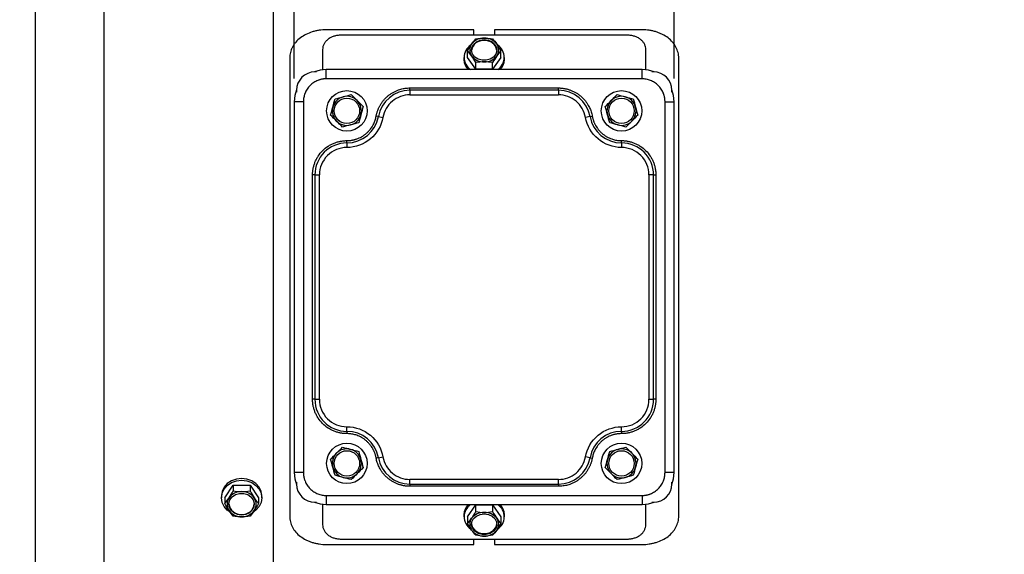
# Model space of a CAD drawing. Header units: inches. Extents: x 0 to 44, y 0 to 34.
# Tile 3 of 20: x 5.2 to 13.7, y 11.2 to 15.8. Entities that reach past the tile are written whole.
import ezdxf

# ---------------------------------------------------------------- set-up
doc = ezdxf.new("R2010")
doc.units = ezdxf.units.IN
doc.header["$LTSCALE"] = 4
doc.header["$MEASUREMENT"] = 0
doc.layers.add('DIMENSIONS', color=140, linetype='Continuous', lineweight=25)
doc.styles.add('SLDTEXTSTYLE0', font='TXT', dxfattribs={"width": 0.7})
doc.dimstyles.new('SLDDIMSTYLE1', dxfattribs={"dimtxt": 0.339844, "dimasz": 0.52, "dimexe": 0, "dimexo": 0.0625, "dimgap": 0.084961, "dimtad": 0, "dimtih": 1, "dimtoh": 1, "dimrnd": 1e-09, "dimzin": 12, "dimdsep": 46, "dimtxsty": 'SLDTEXTSTYLE0', "dimsah": 1, "dimcen": 0.09, "dimadec": 0, "dimazin": 3, "dimtfac": 1, "dimtofl": 0, "dimtmove": 0, "dimatfit": 3, "dimfxl": 0, "dimfrac": 2, "dimtolj": 1, "dimtzin": 12, "dimarcsym": 0})
doc.dimstyles.new('SLDDIMSTYLE3', dxfattribs={"dimtxt": 0.339844, "dimasz": 0.52, "dimexe": 0, "dimexo": 0.0625, "dimgap": 0.084961, "dimtad": 0, "dimtih": 1, "dimtoh": 1, "dimrnd": 1e-09, "dimdsep": 46, "dimtxsty": 'SLDTEXTSTYLE0', "dimsah": 1, "dimcen": 0.09, "dimadec": 0, "dimazin": 2, "dimtfac": 1, "dimtmove": 0, "dimatfit": 0, "dimfxl": 0, "dimfrac": 2, "dimtolj": 1, "dimtzin": 12, "dimarcsym": 0})
doc.dimstyles.new('SLDDIMSTYLE9', dxfattribs={"dimtxt": 0.339844, "dimasz": 0.52, "dimexe": 0, "dimexo": 0.0625, "dimgap": 0.084961, "dimtad": 0, "dimtih": 1, "dimtoh": 1, "dimrnd": 1e-09, "dimzin": 12, "dimdsep": 46, "dimtxsty": 'SLDTEXTSTYLE0', "dimsah": 1, "dimcen": 0.09, "dimadec": 0, "dimazin": 3, "dimtfac": 1, "dimtmove": 0, "dimatfit": 0, "dimfxl": 0, "dimfrac": 2, "dimtolj": 1, "dimtzin": 12, "dimarcsym": 0})

# ---------------------------------------------------------------- blocks, each defined once
blk = doc.blocks.new('_D_21')
at = {"layer": 'DIMENSIONS'}
for p, q in [((7.61, 18.3608), (7.61, 19.8726)), ((10.8777, 15.3057), (10.8777, 19.8726)), ((7.61, 19.3726), (8.2784, 19.3726)), ((8.7389, 19.3726), (8.6248, 19.3726)), ((8.6248, 19.3726), (8.6248, 18.8325)), ((9.7488, 19.3726), (9.8629, 19.3726)), ((9.8629, 19.3726), (9.8629, 18.8325)), ((10.8777, 19.3726), (10.2093, 19.3726)), ((8.6248, 18.8325), (8.7389, 18.8325)), ((9.8629, 18.8325), (9.7488, 18.8325)), ((7.61, 15.3057), (7.61, 18.1208))]:
    blk.add_line(p, q, dxfattribs=at)
for points in [[(7.61, 19.3726), (8.13, 19.2926), (8.13, 19.4526)], [(10.8777, 19.3726), (10.3577, 19.4526), (10.3577, 19.2926)]]:
    blk.add_solid(points, dxfattribs=at)
at = {"layer": 'DIMENSIONS', "char_height": 0.33333, "attachment_point": 1, "style": 'SLDTEXTSTYLE0'}
for s, insert in [('3.27', (8.7389, 19.8784)), ('83.0', (8.7389, 19.2622))]:
    blk.add_mtext(s, dxfattribs=dict(at, insert=insert))
blk = doc.blocks.new('_D_22')
at = {"layer": 'DIMENSIONS'}
for p, q in [((5.3856, 15.1563), (5.3856, 18.7408)), ((7.4328, 17.3037), (7.4328, 18.7408)), ((5.3856, 18.2408), (4.3856, 18.2408)), ((5.9043, 18.2408), (5.7902, 18.2408)), ((5.7902, 18.2408), (5.7902, 17.7007)), ((6.9142, 18.2408), (7.0283, 18.2408)), ((7.0283, 18.2408), (7.0283, 17.7007)), ((7.4328, 18.2408), (8.4328, 18.2408)), ((5.7902, 17.7007), (5.9043, 17.7007)), ((7.0283, 17.7007), (6.9142, 17.7007))]:
    blk.add_line(p, q, dxfattribs=at)
for points in [[(5.3856, 18.2408), (4.8656, 18.3208), (4.8656, 18.1608)], [(7.4328, 18.2408), (7.9528, 18.1608), (7.9528, 18.3208)]]:
    blk.add_solid(points, dxfattribs=at)
at = {"layer": 'DIMENSIONS', "char_height": 0.33333, "attachment_point": 1, "style": 'SLDTEXTSTYLE0'}
for s, insert in [('2.05', (5.9043, 18.7466)), ('52.0', (5.9043, 18.1304))]:
    blk.add_mtext(s, dxfattribs=dict(at, insert=insert))
blk = doc.blocks.new('_D_23')
at = {"layer": 'DIMENSIONS'}
for p, q in [((7.4328, 16.9395), (7.4328, 17.9863)), ((7.61, 15.3057), (7.61, 17.9863)), ((7.4328, 17.4863), (6.4328, 17.4863)), ((7.61, 17.4863), (8.5599, 17.4863)), ((9.0204, 17.4863), (8.9063, 17.4863)), ((8.9063, 17.4863), (8.9063, 16.9462)), ((9.7476, 17.4863), (9.8617, 17.4863)), ((9.8617, 17.4863), (9.8617, 16.9462)), ((8.9063, 16.9462), (9.0204, 16.9462)), ((9.8617, 16.9462), (9.7476, 16.9462))]:
    blk.add_line(p, q, dxfattribs=at)
for points in [[(7.4328, 17.4863), (6.9128, 17.5663), (6.9128, 17.4063)], [(7.61, 17.4863), (8.13, 17.4063), (8.13, 17.5663)]]:
    blk.add_solid(points, dxfattribs=at)
at = {"layer": 'DIMENSIONS', "char_height": 0.33333, "attachment_point": 1, "style": 'SLDTEXTSTYLE0'}
for s, insert in [('0.18', (8.879, 17.9921)), ('4.5', (9.0204, 17.3759))]:
    blk.add_mtext(s, dxfattribs=dict(at, insert=insert))
blk = doc.blocks.new('_D_29')
at = {"layer": 'DIMENSIONS'}
for p, q in [((15.2281, 12.9765), (15.2281, 7.3837)), ((12.4722, 8.8112), (12.4722, 7.3837)), ((12.4722, 7.8837), (11.4722, 7.8837)), ((13.7017, 7.8837), (13.5876, 7.8837)), ((13.5876, 7.8837), (13.5876, 7.3436)), ((14.7116, 7.8837), (14.8257, 7.8837)), ((14.8257, 7.8837), (14.8257, 7.3436)), ((15.2281, 7.8837), (16.2281, 7.8837)), ((13.5876, 7.3436), (13.7017, 7.3436)), ((14.8257, 7.3436), (14.7116, 7.3436))]:
    blk.add_line(p, q, dxfattribs=at)
for points in [[(12.4722, 7.8837), (11.9522, 7.9637), (11.9522, 7.8037)], [(15.2281, 7.8837), (15.7481, 7.8037), (15.7481, 7.9637)]]:
    blk.add_solid(points, dxfattribs=at)
at = {"layer": 'DIMENSIONS', "char_height": 0.33333, "attachment_point": 1, "style": 'SLDTEXTSTYLE0'}
for s, insert in [('2.76', (13.7017, 8.3895)), ('70.0', (13.7017, 7.7733))]:
    blk.add_mtext(s, dxfattribs=dict(at, insert=insert))
blk = doc.blocks.new('_D_30')
at = {"layer": 'DIMENSIONS'}
for p, q in [((16.9407, 13.0002), (16.9407, 4.2157)), ((5.425, 11.0392), (5.425, 4.2157)), ((5.425, 4.7157), (10.0761, 4.7157)), ((10.5365, 4.7157), (10.4224, 4.7157)), ((10.4224, 4.7157), (10.4224, 4.1756)), ((11.8291, 4.7157), (11.9433, 4.7157)), ((11.9433, 4.7157), (11.9433, 4.1756)), ((16.9407, 4.7157), (12.2896, 4.7157)), ((10.4224, 4.1756), (10.5365, 4.1756)), ((11.9433, 4.1756), (11.8291, 4.1756))]:
    blk.add_line(p, q, dxfattribs=at)
for points in [[(5.425, 4.7157), (5.945, 4.6357), (5.945, 4.7957)], [(16.9407, 4.7157), (16.4207, 4.7957), (16.4207, 4.6357)]]:
    blk.add_solid(points, dxfattribs=at)
at = {"layer": 'DIMENSIONS', "char_height": 0.33333, "attachment_point": 1, "style": 'SLDTEXTSTYLE0'}
for s, insert in [('11.52', (10.5365, 5.2215)), ('292.5', (10.5365, 4.6053))]:
    blk.add_mtext(s, dxfattribs=dict(at, insert=insert))

msp = doc.modelspace()

# ---------------------------------------------------------------- linework, layer by layer
for p, q in [((5.976143, 10.178985), (5.976143, 17.103697)), ((7.432836, 10.178985), (7.432836, 17.103697)), ((9.155277, 15.724051), (7.885592, 15.724051)), ((10.476143, 15.677422), (8.011576, 15.677422)), ((9.155277, 15.677422), (9.155277, 15.724051)), ((9.332442, 15.724051), (9.332442, 15.677422)), ((10.602127, 15.724051), (9.332442, 15.724051)), ((7.854096, 15.554419), (7.854096, 15.379451)), ((9.099522, 15.486194), (9.099522, 15.543588)), ((9.388197, 15.486194), (9.388197, 15.543588)), ((10.633623, 15.379451), (10.633623, 15.554419)), ((7.570631, 15.479931), (7.570631, 11.542425)), ((9.06986, 15.486194), (9.06986, 15.468192)), ((9.171691, 15.38443), (9.099522, 15.486194)), ((9.171691, 15.38443), (9.171691, 15.441824)), ((9.388197, 15.486194), (9.316028, 15.38443)), ((9.316028, 15.38443), (9.316028, 15.441824)), ((9.41786, 15.468192), (9.41786, 15.486194)), ((10.917088, 11.542425), (10.917088, 15.479931)), ((7.802631, 15.361571), (7.787167, 15.361571)), ((7.885592, 15.302516), (7.885592, 15.381256)), ((10.602127, 15.381256), (7.885592, 15.381256)), ((9.316028, 15.38443), (9.171691, 15.38443)), ((10.602127, 15.302516), (10.602127, 15.381256)), ((10.700553, 15.361571), (10.685088, 15.361571)), ((10.602127, 15.302516), (7.885592, 15.302516)), ((7.629686, 15.204091), (7.629686, 15.188627)), ((8.605079, 15.204091), (8.605079, 15.223776)), ((8.605079, 15.223776), (9.88264, 15.223776)), ((8.605079, 15.204091), (8.605079, 15.164721)), ((9.88264, 15.204091), (8.605079, 15.204091)), ((8.605079, 15.164721), (9.88264, 15.164721)), ((9.88264, 15.204091), (9.88264, 15.223776)), ((9.88264, 15.204091), (9.88264, 15.164721)), ((10.858033, 15.188627), (10.858033, 15.204091)), ((7.688741, 15.105666), (7.610001, 15.105666)), ((7.610001, 15.105666), (7.610001, 11.916689)), ((7.688741, 15.105666), (7.688741, 11.916689)), ((10.798978, 11.916689), (10.798978, 15.105666)), ((10.798978, 15.105666), (10.877718, 15.105666)), ((10.877718, 11.916689), (10.877718, 15.105666)), ((8.333918, 14.977713), (8.31455, 14.981228)), ((8.333918, 14.977713), (8.372655, 14.970683)), ((10.153801, 14.977713), (10.115064, 14.970683)), ((10.153801, 14.977713), (10.17317, 14.981228)), ((8.062757, 14.751335), (8.062757, 14.77102)), ((8.062757, 14.751335), (8.062757, 14.711965)), ((10.424962, 14.751335), (10.424962, 14.77102)), ((10.424962, 14.751335), (10.424962, 14.711965)), ((7.787167, 14.475745), (7.767482, 14.475745)), ((7.767482, 12.546611), (7.767482, 14.475745)), ((7.787167, 14.475745), (7.826537, 14.475745)), ((7.787167, 14.475745), (7.787167, 12.546611)), ((7.826537, 12.546611), (7.826537, 14.475745)), ((10.661182, 14.475745), (10.661182, 12.546611)), ((10.700553, 14.475745), (10.661182, 14.475745)), ((10.700553, 12.546611), (10.700553, 14.475745)), ((10.700553, 14.475745), (10.720238, 14.475745)), ((10.720238, 14.475745), (10.720238, 12.546611)), ((7.787167, 12.546611), (7.767482, 12.546611)), ((7.787167, 12.546611), (7.826537, 12.546611)), ((10.661182, 12.546611), (10.700553, 12.546611)), ((10.720238, 12.546611), (10.700553, 12.546611)), ((8.062757, 12.27102), (8.062757, 12.31039)), ((10.424962, 12.27102), (10.424962, 12.31039)), ((8.062757, 12.27102), (8.062757, 12.251335)), ((10.424962, 12.27102), (10.424962, 12.251335)), ((8.333918, 12.044642), (8.31455, 12.041127)), ((8.333918, 12.044642), (8.372655, 12.051673)), ((10.153801, 12.044642), (10.115064, 12.051673)), ((10.153801, 12.044642), (10.17317, 12.041127)), ((7.688741, 11.916689), (7.610001, 11.916689)), ((9.88264, 11.857634), (8.605079, 11.857634)), ((8.605079, 11.818264), (8.605079, 11.857634)), ((9.88264, 11.818264), (9.88264, 11.857634)), ((10.877718, 11.916689), (10.798978, 11.916689)), ((7.012908, 11.699418), (7.085077, 11.807671)), ((7.085077, 11.807671), (7.085077, 11.758253)), ((7.085077, 11.807671), (7.229414, 11.807671)), ((7.229414, 11.807671), (7.229414, 11.758253)), ((7.229414, 11.807671), (7.301583, 11.699418)), ((7.629686, 11.833729), (7.629686, 11.818264)), ((8.605079, 11.818264), (9.88264, 11.818264)), ((8.605079, 11.818264), (8.605079, 11.798579)), ((9.88264, 11.798579), (8.605079, 11.798579)), ((9.88264, 11.818264), (9.88264, 11.798579)), ((10.858033, 11.818264), (10.858033, 11.833729)), ((6.983245, 11.714918), (6.983245, 11.699418)), ((7.012908, 11.699418), (7.012908, 11.65)), ((7.301583, 11.699418), (7.301583, 11.65)), ((7.331245, 11.699418), (7.331245, 11.714918)), ((7.885592, 11.719839), (10.602127, 11.719839)), ((7.885592, 11.719839), (7.885592, 11.641099)), ((10.602127, 11.719839), (10.602127, 11.641099)), ((7.787167, 11.660784), (7.802631, 11.660784)), ((7.854096, 11.642905), (7.854096, 11.467936)), ((7.885592, 11.641099), (10.602127, 11.641099)), ((9.099522, 11.536161), (9.171691, 11.637926)), ((9.171691, 11.580532), (9.171691, 11.637926)), ((9.171691, 11.637926), (9.316028, 11.637926)), ((9.316028, 11.637926), (9.316028, 11.580532)), ((9.316028, 11.637926), (9.388197, 11.536161)), ((10.633623, 11.467936), (10.633623, 11.642905)), ((10.685088, 11.660784), (10.700553, 11.660784)), ((9.06986, 11.554163), (9.06986, 11.536161)), ((9.099522, 11.536161), (9.099522, 11.478767)), ((9.388197, 11.536161), (9.388197, 11.478767)), ((9.41786, 11.536161), (9.41786, 11.554163)), ((7.885592, 11.298305), (9.155277, 11.298305)), ((8.011576, 11.344933), (10.476143, 11.344933)), ((9.155277, 11.298305), (9.155277, 11.344933)), ((9.332442, 11.344933), (9.332442, 11.298305)), ((9.332442, 11.298305), (10.602127, 11.298305))]:
    msp.add_line(p, q)
at = {"flags": 128}
for points in [[(9.24386, 15.639115), (9.279374, 15.634291), (9.311039, 15.62034), (9.335425, 15.598774), (9.349888, 15.57193), (9.352861, 15.542718), (9.344022, 15.514303), (9.324329, 15.489764), (9.295916, 15.47176), (9.261862, 15.462242), (9.225857, 15.462242), (9.191803, 15.47176), (9.16339, 15.489764), (9.143697, 15.514303), (9.134858, 15.542718), (9.137831, 15.57193), (9.152295, 15.598774), (9.17668, 15.62034), (9.208346, 15.634291), (9.24386, 15.639115)], [(7.885592, 15.381256), (7.831827, 15.375961), (7.783179, 15.361521)], [(10.70454, 15.361521), (10.655892, 15.375961), (10.602127, 15.381256)], [(7.629737, 15.208079), (7.615297, 15.159431), (7.610001, 15.105666)], [(10.877718, 15.105666), (10.872422, 15.159431), (10.857982, 15.208079)], [(7.331245, 11.714918), (7.325317, 11.753919), (7.307934, 11.790262), (7.280282, 11.821471), (7.244245, 11.845418), (7.20228, 11.860472), (7.157245, 11.865606), (7.112211, 11.860472), (7.070245, 11.845418), (7.034209, 11.821471), (7.006557, 11.790262), (6.989174, 11.753919), (6.983245, 11.714918)], [(7.610001, 11.916689), (7.615297, 11.862924), (7.629737, 11.814277)], [(10.857982, 11.814277), (10.872422, 11.862924), (10.877718, 11.916689)], [(7.054555, 11.577771), (7.034209, 11.592865), (7.006557, 11.624074), (6.989174, 11.660417), (6.983245, 11.699418), (6.989174, 11.738419), (7.006557, 11.774762), (7.034209, 11.805971), (7.070245, 11.829918), (7.112211, 11.844972), (7.157245, 11.850106), (7.20228, 11.844972), (7.244245, 11.829918), (7.280282, 11.805971), (7.307934, 11.774762), (7.325317, 11.738419), (7.331245, 11.699418), (7.325317, 11.660417), (7.307934, 11.624074), (7.280282, 11.592865), (7.256712, 11.575778)], [(7.157245, 11.549696), (7.121731, 11.554829), (7.090066, 11.569669), (7.06568, 11.59261), (7.051217, 11.621165), (7.048244, 11.65224), (7.057083, 11.682467), (7.076776, 11.708571), (7.105189, 11.727723), (7.139243, 11.737847), (7.175248, 11.737847), (7.209302, 11.727723), (7.237715, 11.708571), (7.257408, 11.682467), (7.266247, 11.65224), (7.263274, 11.621165), (7.248811, 11.59261), (7.224425, 11.569669), (7.192759, 11.554829), (7.157245, 11.549696)], [(7.783179, 11.660834), (7.831827, 11.646394), (7.885592, 11.641099)], [(10.602127, 11.641099), (10.655892, 11.646394), (10.70454, 11.660834)], [(9.24386, 11.561328), (9.279374, 11.556503), (9.311039, 11.542552), (9.335425, 11.520986), (9.349888, 11.494143), (9.352861, 11.464931), (9.344022, 11.436515), (9.324329, 11.411976), (9.295916, 11.393972), (9.261862, 11.384454), (9.225857, 11.384454), (9.191803, 11.393972), (9.16339, 11.411976), (9.143697, 11.436515), (9.134858, 11.464931), (9.137831, 11.494143), (9.152295, 11.520986), (9.17668, 11.542552), (9.208346, 11.556503), (9.24386, 11.561328)], [(9.134595, 11.476276), (9.134858, 11.472915), (9.143697, 11.4445), (9.16339, 11.419961), (9.191803, 11.401957), (9.225857, 11.392439), (9.261862, 11.392439), (9.295916, 11.401957), (9.324329, 11.419961), (9.344022, 11.4445), (9.352861, 11.472915), (9.353125, 11.476276)]]:
    msp.add_lwpolyline(points, dxfattribs=at)
for centre, radius in [((8.062757, 15.026926), 0.174), ((10.424962, 15.026926), 0.174), ((8.062757, 15.026926), 0.109375), ((10.424962, 15.026926), 0.109375), ((8.062757, 11.99543), 0.173996), ((10.424962, 11.99543), 0.173996), ((8.062757, 11.99543), 0.109375), ((10.424962, 11.99543), 0.109375)]:
    msp.add_circle(centre, radius)
for centre, radius, start, end in [((9.197553, 15.486241), 0.126501, 123.1570674, 236.0894471), ((9.20501, 15.550071), 0.086057, 143.7535453, 216.2464547), ((9.233728, 15.531434), 0.10021, 84.1975385, 171.5966248), ((9.239883, 15.5197), 0.132196, 88.2761009, 142.0737461), ((9.247836, 15.5197), 0.132196, 37.9262546, 91.7238985), ((9.252593, 15.529638), 0.101868, 9.2879397, 94.917897), ((9.282709, 15.550071), 0.086057, 323.7535453, 36.2464546), ((9.29022, 15.48622), 0.126454, 303.8958602, 56.5177186), ((9.239883, 15.580443), 0.132196, 217.9262547, 271.7238985), ((9.247836, 15.580443), 0.132196, 268.2761007, 322.0737462), ((9.19698, 15.47056), 0.127142, 181.0671674, 224.6192597), ((9.290739, 15.47056), 0.127142, 315.3807403, 358.9328326), ((7.787167, 15.204091), 0.15748, 90, 180), ((10.700553, 15.204091), 0.15748, 0, 90), ((8.605079, 14.9285), 0.275591, 90, 169.7134394), ((9.88264, 14.9285), 0.275591, 10.2865606, 90), ((8.062757, 15.026926), 0.125, 104.7103773, 164.7103772), ((8.062757, 15.026926), 0.125, 44.7103774, 104.7103773), ((8.062757, 15.026926), 0.125, 344.7103772, 44.7103774), ((10.424962, 15.026926), 0.125, 135.2896226, 195.2896228), ((10.424962, 15.026926), 0.125, 75.2896227, 135.2896226), ((10.424962, 15.026926), 0.125, 15.2896228, 75.2896227), ((8.062757, 15.026926), 0.125, 164.7103772, 224.7103774), ((8.062757, 15.026926), 0.125, 284.7103773, 344.7103772), ((10.424962, 15.026926), 0.125, 195.2896228, 255.2896227), ((10.424962, 15.026926), 0.125, 315.2896226, 15.2896228), ((8.062757, 15.026926), 0.125, 224.7103774, 284.7103773), ((8.062757, 15.026926), 0.275591, 270, 349.7134394), ((10.424962, 15.026926), 0.275591, 190.2865606, 270), ((10.424962, 15.026926), 0.125, 255.2896227, 315.2896226), ((8.062757, 14.475745), 0.275591, 90, 180), ((10.424962, 14.475745), 0.275591, 0, 90), ((8.062757, 12.546611), 0.275591, 180, 270), ((10.424962, 12.546611), 0.275591, 270, 0), ((8.062757, 11.99543), 0.275591, 10.2865606, 90), ((10.424962, 11.99543), 0.275591, 90, 169.7134394), ((8.062757, 11.99543), 0.125, 75.2896227, 135.2896226), ((8.062757, 11.99543), 0.125, 15.2896228, 75.2896227), ((10.424962, 11.99543), 0.125, 104.7103773, 164.7103772), ((10.424962, 11.99543), 0.125, 44.7103774, 104.7103773), ((8.062757, 11.99543), 0.125, 135.2896226, 195.2896228), ((8.062757, 11.99543), 0.125, 315.2896226, 15.2896228), ((8.605079, 12.093855), 0.275591, 190.2865606, 270), ((9.88264, 12.093855), 0.275591, 270, 349.7134394), ((10.424962, 11.99543), 0.125, 164.7103772, 224.7103774), ((10.424962, 11.99543), 0.125, 344.7103772, 44.7103774), ((8.062757, 11.99543), 0.125, 195.2896228, 255.2896227), ((10.424962, 11.99543), 0.125, 284.7103773, 344.7103772), ((8.062757, 11.99543), 0.125, 255.2896227, 315.2896226), ((10.424962, 11.99543), 0.125, 224.7103774, 284.7103773), ((7.787167, 11.818264), 0.15748, 180, 270), ((10.700553, 11.818264), 0.15748, 270, 0), ((7.128444, 11.644418), 0.096136, 145.7352168, 214.2647833), ((7.154297, 11.623251), 0.129453, 88.6949726, 144.4351294), ((7.160194, 11.623251), 0.129453, 35.5648708, 91.305027), ((7.186047, 11.644418), 0.096136, 325.7352168, 34.2647834), ((7.150733, 11.659855), 0.103489, 186.6584773, 273.6078382), ((7.164799, 11.658608), 0.102316, 265.766372, 353.9673125), ((9.19698, 11.551795), 0.127142, 135.3807403, 178.9328326), ((9.197346, 11.536196), 0.126318, 123.853381, 235.5622168), ((9.290024, 11.536057), 0.126629, 302.3025621, 56.050279), ((9.290739, 11.551795), 0.127142, 1.0671674, 44.6192597), ((7.154297, 11.665584), 0.129453, 215.5648707, 271.305027), ((7.160194, 11.665584), 0.129453, 268.6949728, 324.4351294), ((9.20501, 11.472284), 0.086057, 143.7535453, 216.2464546), ((9.239883, 11.441912), 0.132196, 88.2761007, 142.0737462), ((9.247836, 11.441912), 0.132196, 37.9262547, 91.7238985), ((9.282709, 11.472284), 0.086057, 323.7535453, 36.2464547), ((9.239883, 11.502655), 0.132196, 217.9262546, 271.7238985), ((9.247836, 11.502655), 0.132196, 268.2761009, 322.0737461)]:
    msp.add_arc(centre, radius, start, end)
for points, knots in [([(5.385592, 13.511178), (5.385592, 14.307327), (5.385592, 15.070928), (5.385592, 16.196852), (5.385592, 16.513146), (5.385592, 16.513146)], [0, 0, 0, 0, 0.5, 0.5, 1, 1, 1, 1]), ([(7.885592, 15.724051), (7.864777, 15.724051), (7.84431, 15.722533), (7.81411, 15.718064), (7.804127, 15.716206), (7.784334, 15.711731), (7.774497, 15.709102), (7.745882, 15.700227), (7.727787, 15.692968), (7.693544, 15.675727), (7.677332, 15.665651), (7.648281, 15.643504), (7.635248, 15.631358), (7.617989, 15.611438), (7.612632, 15.604515), (7.602925, 15.590397), (7.594158, 15.575932), (7.587239, 15.560771), (7.581255, 15.545253), (7.578723, 15.537278), (7.572656, 15.513079), (7.570631, 15.496655), (7.570631, 15.479931)], [0, 0, 0, 0, 0.125, 0.125, 0.1875, 0.1875, 0.25, 0.25, 0.375, 0.375, 0.5, 0.5, 0.625, 0.625, 0.6875, 0.6875, 0.75, 0.8125, 0.8125, 0.875, 0.875, 1, 1, 1, 1]), ([(8.011576, 15.677422), (8.001176, 15.677422), (7.990949, 15.676641), (7.97083, 15.673577), (7.960832, 15.671257), (7.941766, 15.665188), (7.932723, 15.661469), (7.915609, 15.652663), (7.907505, 15.647528), (7.892979, 15.636277), (7.886461, 15.630123), (7.874948, 15.616717), (7.870054, 15.609557), (7.862197, 15.594703), (7.859174, 15.58691), (7.855114, 15.570841), (7.854096, 15.56269), (7.854096, 15.554419)], [0, 0, 0, 0, 0.125, 0.125, 0.25, 0.25, 0.375, 0.375, 0.5, 0.5, 0.625, 0.625, 0.75, 0.75, 0.875, 0.875, 1, 1, 1, 1]), ([(10.633623, 15.554419), (10.633623, 15.56269), (10.632605, 15.570793), (10.628614, 15.586683), (10.625593, 15.59455), (10.617702, 15.609506), (10.612872, 15.616574), (10.601459, 15.629915), (10.594815, 15.636211), (10.580299, 15.64747), (10.572378, 15.652509), (10.555178, 15.661392), (10.546018, 15.665159), (10.527081, 15.671202), (10.517177, 15.673524), (10.49683, 15.676641), (10.486543, 15.677422), (10.476143, 15.677422)], [0, 0, 0, 0, 0.125, 0.125, 0.25, 0.25, 0.375, 0.375, 0.5, 0.5, 0.625, 0.625, 0.75, 0.75, 0.875, 0.875, 1, 1, 1, 1]), ([(10.917088, 15.479931), (10.917088, 15.496654), (10.915063, 15.512984), (10.909098, 15.536918), (10.906618, 15.544802), (10.90065, 15.560382), (10.897145, 15.568098), (10.885331, 15.590468), (10.875685, 15.604515), (10.852874, 15.630944), (10.83959, 15.643372), (10.810559, 15.665537), (10.794712, 15.675423), (10.768896, 15.688471), (10.759955, 15.69251), (10.741778, 15.699821), (10.723213, 15.706413), (10.703881, 15.711604), (10.684162, 15.716091), (10.674061, 15.717988), (10.643527, 15.722533), (10.622942, 15.724051), (10.602127, 15.724051)], [0, 0, 0, 0, 0.125, 0.125, 0.1875, 0.1875, 0.25, 0.25, 0.375, 0.375, 0.5, 0.5, 0.625, 0.625, 0.6875, 0.6875, 0.75, 0.8125, 0.8125, 0.875, 0.875, 1, 1, 1, 1]), ([(7.885592, 15.302516), (7.882476, 15.302475), (7.876266, 15.302393), (7.866993, 15.301721), (7.857803, 15.300647), (7.848694, 15.299133), (7.839668, 15.297187), (7.830723, 15.294808), (7.82186, 15.291996), (7.809816, 15.287548), (7.794887, 15.280757), (7.777576, 15.27064), (7.761254, 15.258733), (7.741138, 15.240589), (7.724026, 15.219523), (7.710505, 15.196377), (7.702367, 15.178496), (7.6961, 15.160151), (7.691831, 15.141897), (7.689214, 15.123678), (7.688899, 15.111671), (7.688741, 15.105666)], [0, 0, 0, 0, 0.03023995, 0.06028062, 0.09018839, 0.12003054, 0.14987478, 0.17978882, 0.20983988, 0.24009428, 0.30438543, 0.36874366, 0.43440281, 0.50013047, 0.63134152, 0.69563268, 0.75999092, 0.82170847, 0.88349282, 0.94172953, 1, 1, 1, 1]), ([(10.798978, 15.105666), (10.798936, 15.108781), (10.798854, 15.114992), (10.798183, 15.124264), (10.797109, 15.133455), (10.795594, 15.142563), (10.793648, 15.15159), (10.79127, 15.160535), (10.788457, 15.169397), (10.78401, 15.181442), (10.777219, 15.196371), (10.767102, 15.213682), (10.755194, 15.230004), (10.73705, 15.25012), (10.715985, 15.267232), (10.692839, 15.280752), (10.674957, 15.288891), (10.656613, 15.295157), (10.638359, 15.299427), (10.62014, 15.302044), (10.608133, 15.302359), (10.602127, 15.302516)], [0, 0, 0, 0, 0.03023995, 0.06028062, 0.09018839, 0.12003054, 0.14987478, 0.17978882, 0.20983988, 0.24009428, 0.30438543, 0.36874366, 0.43440281, 0.50013047, 0.63134152, 0.69563268, 0.75999092, 0.82170847, 0.88349282, 0.94172953, 1, 1, 1, 1]), ([(8.31455, 14.981228), (8.31525, 14.984871), (8.316649, 14.992138), (8.319252, 15.002909), (8.322218, 15.013544), (8.325583, 15.024036), (8.329338, 15.034387), (8.333485, 15.044597), (8.338023, 15.054664), (8.342953, 15.06459), (8.350668, 15.078781), (8.361963, 15.096772), (8.37796, 15.117807), (8.395867, 15.137447), (8.415584, 15.155471), (8.436845, 15.171658), (8.459361, 15.185767), (8.48292, 15.197756), (8.505382, 15.206753), (8.526419, 15.21335), (8.54576, 15.21802), (8.565331, 15.221329), (8.58513, 15.223397), (8.598414, 15.223649), (8.605079, 15.223776)], [0, 0, 0, 0, 0.027089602, 0.054047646, 0.08091167, 0.107719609, 0.134509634, 0.161319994, 0.188188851, 0.215154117, 0.242253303, 0.306147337, 0.370090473, 0.435027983, 0.500015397, 0.564952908, 0.629940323, 0.693834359, 0.757777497, 0.80643637, 0.854766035, 0.90298808, 0.951325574, 1, 1, 1, 1]), ([(8.605079, 15.164721), (8.549749, 15.164721), (8.496167, 15.145295), (8.411218, 15.074375), (8.382536, 15.025124), (8.372655, 14.970683)], [0, 0, 0, 0, 0.5, 0.5, 1, 1, 1, 1]), ([(9.88264, 15.223776), (9.886349, 15.223737), (9.893749, 15.223659), (9.904812, 15.223021), (9.915806, 15.222002), (9.92673, 15.220564), (9.937585, 15.218718), (9.948371, 15.216461), (9.959087, 15.213794), (9.969734, 15.210715), (9.985074, 15.205658), (10.004794, 15.197758), (10.028346, 15.185774), (10.050869, 15.171662), (10.072124, 15.15548), (10.091848, 15.137452), (10.109751, 15.117817), (10.125753, 15.096778), (10.138617, 15.076284), (10.148865, 15.056762), (10.156913, 15.038566), (10.163664, 15.0199), (10.169234, 15.000789), (10.171855, 14.987764), (10.17317, 14.981228)], [0, 0, 0, 0, 0.0270896, 0.05404765, 0.08091167, 0.10771961, 0.13450963, 0.16131999, 0.18818885, 0.21515412, 0.2422533, 0.30614734, 0.37009047, 0.43502798, 0.5000154, 0.56495291, 0.62994032, 0.69383436, 0.7577775, 0.80643637, 0.85476603, 0.90298808, 0.95132557, 1, 1, 1, 1]), ([(10.115064, 14.970683), (10.105183, 15.025124), (10.076501, 15.074375), (9.991552, 15.145295), (9.937971, 15.164721), (9.88264, 15.164721)], [0, 0, 0, 0, 0.5, 0.5, 1, 1, 1, 1]), ([(8.062757, 14.77102), (8.065972, 14.771054), (8.072385, 14.771122), (8.081972, 14.771675), (8.0915, 14.772558), (8.100968, 14.773804), (8.110376, 14.775403), (8.119724, 14.77736), (8.129011, 14.779672), (8.138239, 14.78234), (8.151533, 14.786722), (8.168623, 14.793569), (8.189035, 14.803955), (8.208555, 14.816185), (8.226976, 14.83021), (8.24407, 14.845834), (8.259586, 14.862851), (8.273455, 14.881085), (8.284604, 14.898846), (8.293486, 14.915765), (8.300461, 14.931535), (8.306311, 14.947712), (8.311139, 14.964275), (8.31341, 14.975564), (8.31455, 14.981228)], [0, 0, 0, 0, 0.02708885, 0.05404632, 0.08090997, 0.10771772, 0.13450775, 0.16131829, 0.18818752, 0.21515333, 0.24225323, 0.30614349, 0.3700904, 0.43502407, 0.50001533, 0.564949, 0.62994025, 0.69383051, 0.75777743, 0.80643513, 0.8547642, 0.90298625, 0.95132435, 1, 1, 1, 1]), ([(8.372655, 14.970683), (8.359482, 14.898094), (8.321239, 14.832426), (8.207973, 14.737867), (8.136531, 14.711965), (8.062757, 14.711965)], [0, 0, 0, 0, 0.5, 0.5, 1, 1, 1, 1]), ([(10.424962, 14.711965), (10.351188, 14.711965), (10.279746, 14.737867), (10.166481, 14.832426), (10.128238, 14.898094), (10.115064, 14.970683)], [0, 0, 0, 0, 0.5, 0.5, 1, 1, 1, 1]), ([(10.17317, 14.981228), (10.173777, 14.978072), (10.174989, 14.971774), (10.177245, 14.962439), (10.179815, 14.953222), (10.182732, 14.944129), (10.185986, 14.935158), (10.18958, 14.92631), (10.193513, 14.917584), (10.197786, 14.908981), (10.204472, 14.896683), (10.214261, 14.88109), (10.228124, 14.862861), (10.243644, 14.845839), (10.260732, 14.830218), (10.279159, 14.816189), (10.298672, 14.803961), (10.31909, 14.793571), (10.338557, 14.785773), (10.356789, 14.780056), (10.373552, 14.776009), (10.390513, 14.773141), (10.407672, 14.771349), (10.419185, 14.77113), (10.424962, 14.77102)], [0, 0, 0, 0, 0.027088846, 0.054046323, 0.080909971, 0.107717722, 0.134507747, 0.161318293, 0.188187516, 0.215153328, 0.242253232, 0.30614349, 0.370090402, 0.435024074, 0.500015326, 0.564948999, 0.629940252, 0.693830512, 0.757777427, 0.806435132, 0.854764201, 0.902986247, 0.95132435, 1, 1, 1, 1]), ([(7.767482, 14.475745), (7.76752, 14.47935), (7.767595, 14.486555), (7.768209, 14.497343), (7.76919, 14.508096), (7.770573, 14.518814), (7.773319, 14.535337), (7.778527, 14.557465), (7.787911, 14.584973), (7.800123, 14.611804), (7.820407, 14.646526), (7.852473, 14.686029), (7.89197, 14.71809), (7.926692, 14.738375), (7.953516, 14.750586), (7.98103, 14.759972), (8.005494, 14.765736), (8.0268, 14.768998), (8.044744, 14.770705), (8.056749, 14.770915), (8.062757, 14.77102)], [0, 0, 0, 0, 0.02333707, 0.04663081, 0.06991249, 0.09321345, 0.11656492, 0.17830623, 0.24009209, 0.30440757, 0.36876778, 0.50000567, 0.63124355, 0.69555904, 0.75991926, 0.82166056, 0.88344642, 0.9223118, 0.96111461, 1, 1, 1, 1]), ([(10.424962, 14.77102), (10.428568, 14.770982), (10.435773, 14.770907), (10.44656, 14.770293), (10.457313, 14.769312), (10.468032, 14.767929), (10.484554, 14.765183), (10.506682, 14.759975), (10.53419, 14.750591), (10.561021, 14.738379), (10.595744, 14.718095), (10.635247, 14.686029), (10.667308, 14.646532), (10.687593, 14.61181), (10.699803, 14.584986), (10.709189, 14.557471), (10.714954, 14.533008), (10.718215, 14.511702), (10.719923, 14.493758), (10.720133, 14.481753), (10.720238, 14.475745)], [0, 0, 0, 0, 0.02333707, 0.04663081, 0.06991249, 0.09321345, 0.11656492, 0.17830623, 0.24009209, 0.30440757, 0.36876778, 0.50000567, 0.63124355, 0.69555904, 0.75991926, 0.82166056, 0.88344642, 0.9223118, 0.96111461, 1, 1, 1, 1]), ([(8.062757, 14.711965), (8.000109, 14.711965), (7.940023, 14.687076), (7.851425, 14.598479), (7.826537, 14.538392), (7.826537, 14.475745)], [0, 0, 0, 0, 0.5, 0.5, 1, 1, 1, 1]), ([(10.661182, 14.475745), (10.661182, 14.538392), (10.636294, 14.598479), (10.547696, 14.687076), (10.48761, 14.711965), (10.424962, 14.711965)], [0, 0, 0, 0, 0.5, 0.5, 1, 1, 1, 1]), ([(5.385592, 10.509209), (5.385592, 10.509209), (5.385592, 10.825503), (5.385592, 11.951428), (5.385592, 12.715029), (5.385592, 13.511178)], [0, 0, 0, 0, 0.5, 0.5, 1, 1, 1, 1]), ([(8.062757, 12.251335), (8.059151, 12.251373), (8.051947, 12.251449), (8.041159, 12.252063), (8.030406, 12.253043), (8.019687, 12.254426), (8.003165, 12.257172), (7.981037, 12.26238), (7.953529, 12.271765), (7.926698, 12.283977), (7.891976, 12.304261), (7.852473, 12.336326), (7.820411, 12.375824), (7.800127, 12.410545), (7.787916, 12.437369), (7.77853, 12.464884), (7.772765, 12.489348), (7.769504, 12.510654), (7.767797, 12.528597), (7.767587, 12.540602), (7.767482, 12.546611)], [0, 0, 0, 0, 0.02333707, 0.04663081, 0.06991249, 0.09321345, 0.11656492, 0.17830623, 0.24009209, 0.30440757, 0.36876778, 0.50000567, 0.63124355, 0.69555904, 0.75991926, 0.82166056, 0.88344642, 0.9223118, 0.96111461, 1, 1, 1, 1]), ([(7.826537, 12.546611), (7.826537, 12.483963), (7.851425, 12.423876), (7.940023, 12.335279), (8.000109, 12.31039), (8.062757, 12.31039)], [0, 0, 0, 0, 0.5, 0.5, 1, 1, 1, 1]), ([(10.424962, 12.31039), (10.48761, 12.31039), (10.547696, 12.335279), (10.636294, 12.423876), (10.661182, 12.483963), (10.661182, 12.546611)], [0, 0, 0, 0, 0.5, 0.5, 1, 1, 1, 1]), ([(10.720238, 12.546611), (10.7202, 12.543005), (10.720124, 12.5358), (10.71951, 12.525013), (10.71853, 12.514259), (10.717146, 12.503541), (10.7144, 12.487018), (10.709193, 12.46489), (10.699808, 12.437382), (10.687596, 12.410552), (10.667312, 12.375829), (10.635247, 12.336326), (10.595749, 12.304265), (10.561027, 12.28398), (10.534203, 12.271769), (10.506689, 12.262383), (10.482225, 12.256619), (10.460919, 12.253358), (10.442975, 12.25165), (10.430971, 12.25144), (10.424962, 12.251335)], [0, 0, 0, 0, 0.02333707, 0.04663081, 0.06991249, 0.09321345, 0.11656492, 0.17830623, 0.24009209, 0.30440757, 0.36876778, 0.50000567, 0.63124355, 0.69555904, 0.75991926, 0.82166056, 0.88344642, 0.9223118, 0.96111461, 1, 1, 1, 1]), ([(8.062757, 12.31039), (8.136531, 12.31039), (8.207973, 12.284489), (8.321239, 12.189929), (8.359482, 12.124261), (8.372655, 12.051673)], [0, 0, 0, 0, 0.5, 0.5, 1, 1, 1, 1]), ([(10.115064, 12.051673), (10.128238, 12.124261), (10.166481, 12.189929), (10.279746, 12.284489), (10.351188, 12.31039), (10.424962, 12.31039)], [0, 0, 0, 0, 0.5, 0.5, 1, 1, 1, 1]), ([(8.31455, 12.041127), (8.313942, 12.044284), (8.31273, 12.050582), (8.310474, 12.059916), (8.307904, 12.069133), (8.304988, 12.078227), (8.301733, 12.087197), (8.298139, 12.096046), (8.294206, 12.104771), (8.289933, 12.113374), (8.283247, 12.125672), (8.273458, 12.141265), (8.259595, 12.159494), (8.244075, 12.176516), (8.226987, 12.192137), (8.208561, 12.206166), (8.189047, 12.218394), (8.168629, 12.228784), (8.149162, 12.236582), (8.13093, 12.2423), (8.114167, 12.246346), (8.097206, 12.249214), (8.080047, 12.251007), (8.068534, 12.251225), (8.062757, 12.251335)], [0, 0, 0, 0, 0.02708885, 0.05404632, 0.08090997, 0.10771772, 0.13450775, 0.16131829, 0.18818752, 0.21515333, 0.24225323, 0.30614349, 0.3700904, 0.43502407, 0.50001533, 0.564949, 0.62994025, 0.69383051, 0.75777743, 0.80643513, 0.8547642, 0.90298625, 0.95132435, 1, 1, 1, 1]), ([(10.424962, 12.251335), (10.421748, 12.251301), (10.415334, 12.251233), (10.405747, 12.250681), (10.396219, 12.249798), (10.386751, 12.248552), (10.377343, 12.246952), (10.367996, 12.244996), (10.358708, 12.242684), (10.34948, 12.240016), (10.336186, 12.235633), (10.319096, 12.228786), (10.298684, 12.218401), (10.279164, 12.20617), (10.260743, 12.192146), (10.243649, 12.176521), (10.228133, 12.159505), (10.214264, 12.14127), (10.203115, 12.123509), (10.194234, 12.10659), (10.187259, 12.09082), (10.181408, 12.074644), (10.17658, 12.05808), (10.174309, 12.046791), (10.17317, 12.041127)], [0, 0, 0, 0, 0.02708885, 0.05404632, 0.08090997, 0.10771772, 0.13450775, 0.16131829, 0.18818752, 0.21515333, 0.24225323, 0.30614349, 0.3700904, 0.43502407, 0.50001533, 0.564949, 0.62994025, 0.69383051, 0.75777743, 0.80643513, 0.8547642, 0.90298625, 0.95132435, 1, 1, 1, 1]), ([(8.605079, 11.798579), (8.60137, 11.798618), (8.59397, 11.798697), (8.582907, 11.799334), (8.571914, 11.800353), (8.560989, 11.801791), (8.550134, 11.803637), (8.539348, 11.805894), (8.528632, 11.808562), (8.517985, 11.81164), (8.502645, 11.816697), (8.482926, 11.824598), (8.459373, 11.836581), (8.436851, 11.850693), (8.415595, 11.866875), (8.395872, 11.884904), (8.377968, 11.904538), (8.361966, 11.925578), (8.349102, 11.946072), (8.338854, 11.965593), (8.330806, 11.98379), (8.324055, 12.002455), (8.318485, 12.021566), (8.315864, 12.034592), (8.31455, 12.041127)], [0, 0, 0, 0, 0.027089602, 0.054047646, 0.08091167, 0.107719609, 0.134509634, 0.161319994, 0.188188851, 0.215154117, 0.242253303, 0.306147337, 0.370090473, 0.435027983, 0.500015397, 0.564952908, 0.629940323, 0.693834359, 0.757777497, 0.80643637, 0.854766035, 0.90298808, 0.951325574, 1, 1, 1, 1]), ([(8.372655, 12.051673), (8.382536, 11.997231), (8.411218, 11.94798), (8.496167, 11.877061), (8.549749, 11.857634), (8.605079, 11.857634)], [0, 0, 0, 0, 0.5, 0.5, 1, 1, 1, 1]), ([(9.88264, 11.857634), (9.937971, 11.857634), (9.991552, 11.877061), (10.076501, 11.94798), (10.105183, 11.997231), (10.115064, 12.051673)], [0, 0, 0, 0, 0.5, 0.5, 1, 1, 1, 1]), ([(10.17317, 12.041127), (10.172469, 12.037485), (10.17107, 12.030218), (10.168467, 12.019446), (10.165502, 12.008811), (10.162136, 11.998319), (10.158382, 11.987968), (10.154235, 11.977759), (10.149696, 11.967691), (10.144766, 11.957765), (10.137051, 11.943574), (10.125756, 11.925583), (10.10976, 11.904549), (10.091852, 11.884908), (10.072135, 11.866884), (10.050874, 11.850697), (10.028358, 11.836588), (10.004799, 11.8246), (9.982338, 11.815602), (9.9613, 11.809005), (9.941959, 11.804335), (9.922388, 11.801027), (9.902589, 11.798958), (9.889305, 11.798706), (9.88264, 11.798579)], [0, 0, 0, 0, 0.0270896, 0.05404765, 0.08091167, 0.10771961, 0.13450963, 0.16131999, 0.18818885, 0.21515412, 0.2422533, 0.30614734, 0.37009047, 0.43502798, 0.5000154, 0.56495291, 0.62994032, 0.69383436, 0.7577775, 0.80643637, 0.85476603, 0.90298808, 0.95132557, 1, 1, 1, 1]), ([(7.688741, 11.916689), (7.688783, 11.913574), (7.688865, 11.907363), (7.689536, 11.898091), (7.69061, 11.888901), (7.692125, 11.879792), (7.694071, 11.870765), (7.69645, 11.86182), (7.699262, 11.852958), (7.703709, 11.840913), (7.710501, 11.825984), (7.720618, 11.808673), (7.732525, 11.792351), (7.750669, 11.772236), (7.771735, 11.755123), (7.79488, 11.741603), (7.812762, 11.733465), (7.831107, 11.727198), (7.849361, 11.722928), (7.86758, 11.720312), (7.879587, 11.719997), (7.885592, 11.719839)], [0, 0, 0, 0, 0.03023995, 0.06028062, 0.09018839, 0.12003054, 0.14987478, 0.17978882, 0.20983988, 0.24009428, 0.30438543, 0.36874366, 0.43440281, 0.50013047, 0.63134152, 0.69563268, 0.75999092, 0.82170847, 0.88349282, 0.94172953, 1, 1, 1, 1]), ([(10.602127, 11.719839), (10.605243, 11.71988), (10.611454, 11.719962), (10.620726, 11.720634), (10.629916, 11.721708), (10.639025, 11.723223), (10.648052, 11.725168), (10.656996, 11.727547), (10.665859, 11.73036), (10.677904, 11.734807), (10.692833, 11.741598), (10.710143, 11.751715), (10.726466, 11.763622), (10.746581, 11.781766), (10.763693, 11.802832), (10.777214, 11.825978), (10.785352, 11.84386), (10.791619, 11.862204), (10.795888, 11.880458), (10.798505, 11.898677), (10.79882, 11.910684), (10.798978, 11.916689)], [0, 0, 0, 0, 0.03023995, 0.06028062, 0.09018839, 0.12003054, 0.14987478, 0.17978882, 0.20983988, 0.24009428, 0.30438543, 0.36874366, 0.43440281, 0.50013047, 0.63134152, 0.69563268, 0.75999092, 0.82170847, 0.88349282, 0.94172953, 1, 1, 1, 1]), ([(7.570631, 11.542425), (7.570631, 11.525701), (7.572656, 11.509372), (7.578621, 11.485438), (7.581101, 11.477554), (7.587069, 11.461974), (7.590574, 11.454257), (7.602388, 11.431887), (7.612035, 11.417841), (7.634845, 11.391412), (7.64813, 11.378983), (7.677161, 11.356819), (7.693007, 11.346932), (7.718823, 11.333885), (7.727764, 11.329845), (7.745941, 11.322535), (7.764507, 11.315942), (7.783838, 11.310751), (7.803558, 11.306264), (7.813658, 11.304367), (7.844192, 11.299822), (7.864777, 11.298305), (7.885592, 11.298305)], [0, 0, 0, 0, 0.125, 0.125, 0.1875, 0.1875, 0.25, 0.25, 0.375, 0.375, 0.5, 0.5, 0.625, 0.625, 0.6875, 0.6875, 0.75, 0.8125, 0.8125, 0.875, 0.875, 1, 1, 1, 1]), ([(10.602127, 11.298305), (10.622942, 11.298305), (10.643409, 11.299822), (10.673609, 11.304291), (10.683592, 11.306149), (10.703385, 11.310624), (10.713223, 11.313254), (10.741837, 11.322128), (10.759932, 11.329387), (10.794176, 11.346629), (10.810387, 11.356704), (10.839438, 11.378851), (10.852472, 11.390997), (10.869731, 11.410917), (10.875087, 11.41784), (10.884794, 11.431958), (10.893562, 11.446423), (10.900481, 11.461584), (10.906464, 11.477102), (10.908996, 11.485077), (10.915063, 11.509276), (10.917088, 11.5257), (10.917088, 11.542425)], [0, 0, 0, 0, 0.125, 0.125, 0.1875, 0.1875, 0.25, 0.25, 0.375, 0.375, 0.5, 0.5, 0.625, 0.625, 0.6875, 0.6875, 0.75, 0.8125, 0.8125, 0.875, 0.875, 1, 1, 1, 1]), ([(7.854096, 11.467936), (7.854096, 11.459665), (7.855114, 11.451562), (7.859105, 11.435672), (7.862126, 11.427805), (7.870017, 11.41285), (7.874847, 11.405781), (7.88626, 11.392441), (7.892904, 11.386145), (7.90742, 11.374885), (7.915341, 11.369847), (7.932541, 11.360963), (7.941701, 11.357196), (7.960638, 11.351153), (7.970542, 11.348831), (7.990889, 11.345714), (8.001176, 11.344933), (8.011576, 11.344933)], [0, 0, 0, 0, 0.125, 0.125, 0.25, 0.25, 0.375, 0.375, 0.5, 0.5, 0.625, 0.625, 0.75, 0.75, 0.875, 0.875, 1, 1, 1, 1]), ([(10.476143, 11.344933), (10.486543, 11.344933), (10.49677, 11.345714), (10.51689, 11.348778), (10.526887, 11.351099), (10.545953, 11.357168), (10.554996, 11.360886), (10.57211, 11.369692), (10.580214, 11.374827), (10.59474, 11.386078), (10.601259, 11.392232), (10.612771, 11.405638), (10.617665, 11.412799), (10.625522, 11.427652), (10.628545, 11.435445), (10.632605, 11.451514), (10.633623, 11.459665), (10.633623, 11.467936)], [0, 0, 0, 0, 0.125, 0.125, 0.25, 0.25, 0.375, 0.375, 0.5, 0.5, 0.625, 0.625, 0.75, 0.75, 0.875, 0.875, 1, 1, 1, 1])]:
    msp.add_open_spline(points, degree=3, knots=knots)
for points in [[(9.099522, 15.543588), (9.111312, 15.564165), (9.12329, 15.583587), (9.135606, 15.600954)], [(9.135606, 15.600954), (9.147922, 15.61832), (9.159901, 15.632681), (9.171691, 15.645353)], [(9.171691, 15.645353), (9.19527, 15.649305), (9.219228, 15.651836), (9.24386, 15.651836)], [(9.24386, 15.651836), (9.268492, 15.651836), (9.292449, 15.649305), (9.316028, 15.645353)], [(9.316028, 15.645353), (9.327818, 15.632681), (9.339797, 15.61832), (9.352113, 15.600954)], [(9.352113, 15.600954), (9.364429, 15.583587), (9.376408, 15.564165), (9.388197, 15.543588)], [(9.135606, 15.499189), (9.12329, 15.516556), (9.111312, 15.530917), (9.099522, 15.543588)], [(9.171691, 15.441824), (9.159901, 15.462401), (9.147922, 15.481823), (9.135606, 15.499189)], [(9.352113, 15.499189), (9.339797, 15.481823), (9.327818, 15.462401), (9.316028, 15.441824)], [(9.388197, 15.543588), (9.376408, 15.530917), (9.364429, 15.516556), (9.352113, 15.499189)], [(9.24386, 15.448307), (9.219228, 15.448307), (9.19527, 15.445776), (9.171691, 15.441824)], [(9.316028, 15.441824), (9.292449, 15.445776), (9.268492, 15.448307), (9.24386, 15.448307)], [(8.031016, 15.147828), (8.05484, 15.154083), (8.078013, 15.160167), (8.100819, 15.166154)], [(8.100819, 15.166154), (8.117407, 15.149398), (8.134262, 15.132371), (8.151591, 15.114866)], [(10.336128, 15.114866), (10.353457, 15.132371), (10.370312, 15.149398), (10.3869, 15.166154)], [(10.3869, 15.166154), (10.409707, 15.160167), (10.432879, 15.154083), (10.456704, 15.147828)], [(7.942182, 15.059888), (7.948677, 15.083648), (7.954995, 15.106758), (7.961212, 15.129502)], [(7.961212, 15.129502), (7.984018, 15.13549), (8.007191, 15.141574), (8.031016, 15.147828)], [(8.151591, 15.114866), (8.16892, 15.097361), (8.185775, 15.080335), (8.202364, 15.063578)], [(10.285356, 15.063578), (10.301944, 15.080335), (10.318799, 15.097361), (10.336128, 15.114866)], [(10.456704, 15.147828), (10.480528, 15.141574), (10.503701, 15.13549), (10.526507, 15.129502)], [(10.526507, 15.129502), (10.532725, 15.106758), (10.539042, 15.083648), (10.545538, 15.059888)], [(7.923151, 14.990274), (7.929369, 15.013018), (7.935686, 15.036128), (7.942182, 15.059888)], [(7.973923, 14.938985), (7.956594, 14.956491), (7.939739, 14.973517), (7.923151, 14.990274)], [(8.183333, 14.993963), (8.176837, 14.970203), (8.17052, 14.947093), (8.164302, 14.924349)], [(8.202364, 15.063578), (8.196146, 15.040833), (8.189828, 15.017724), (8.183333, 14.993963)], [(10.304386, 14.993963), (10.297891, 15.017724), (10.291573, 15.040833), (10.285356, 15.063578)], [(10.323417, 14.924349), (10.317199, 14.947093), (10.310882, 14.970203), (10.304386, 14.993963)], [(10.564568, 14.990274), (10.54798, 14.973517), (10.531125, 14.956491), (10.513796, 14.938985)], [(10.545538, 15.059888), (10.552033, 15.036128), (10.558351, 15.013018), (10.564568, 14.990274)], [(8.024696, 14.887697), (8.008107, 14.904454), (7.991252, 14.92148), (7.973923, 14.938985)], [(8.094499, 14.906023), (8.070674, 14.899768), (8.047502, 14.893684), (8.024696, 14.887697)], [(8.164302, 14.924349), (8.141496, 14.918362), (8.118323, 14.912278), (8.094499, 14.906023)], [(10.39322, 14.906023), (10.369396, 14.912278), (10.346223, 14.918362), (10.323417, 14.924349)], [(10.463024, 14.887697), (10.440217, 14.893684), (10.417045, 14.899768), (10.39322, 14.906023)], [(10.513796, 14.938985), (10.496467, 14.92148), (10.479612, 14.904454), (10.463024, 14.887697)], [(7.973923, 12.08337), (7.991252, 12.100875), (8.008107, 12.117901), (8.024696, 12.134658)], [(8.024696, 12.134658), (8.047502, 12.128671), (8.070674, 12.122587), (8.094499, 12.116332)], [(8.094499, 12.116332), (8.118323, 12.110077), (8.141496, 12.103994), (8.164302, 12.098006)], [(10.323417, 12.098006), (10.346223, 12.103994), (10.369396, 12.110077), (10.39322, 12.116332)], [(10.39322, 12.116332), (10.417045, 12.122587), (10.440217, 12.128671), (10.463024, 12.134658)], [(10.463024, 12.134658), (10.479612, 12.117901), (10.496467, 12.100875), (10.513796, 12.08337)], [(7.923151, 12.032082), (7.939739, 12.048839), (7.956594, 12.065865), (7.973923, 12.08337)], [(7.942182, 11.962467), (7.935686, 11.986227), (7.929369, 12.009337), (7.923151, 12.032082)], [(8.164302, 12.098006), (8.17052, 12.075262), (8.176837, 12.052152), (8.183333, 12.028392)], [(8.183333, 12.028392), (8.189828, 12.004632), (8.196146, 11.981522), (8.202364, 11.958778)], [(10.285356, 11.958778), (10.291573, 11.981522), (10.297891, 12.004632), (10.304386, 12.028392)], [(10.304386, 12.028392), (10.310882, 12.052152), (10.317199, 12.075262), (10.323417, 12.098006)], [(10.513796, 12.08337), (10.531125, 12.065865), (10.54798, 12.048839), (10.564568, 12.032082)], [(10.564568, 12.032082), (10.558351, 12.009337), (10.552033, 11.986227), (10.545538, 11.962467)], [(7.961212, 11.892853), (7.954995, 11.915597), (7.948677, 11.938707), (7.942182, 11.962467)], [(8.202364, 11.958778), (8.185775, 11.942021), (8.16892, 11.924994), (8.151591, 11.907489)], [(10.336128, 11.907489), (10.318799, 11.924994), (10.301944, 11.942021), (10.285356, 11.958778)], [(10.545538, 11.962467), (10.539042, 11.938707), (10.532725, 11.915597), (10.526507, 11.892853)], [(8.031016, 11.874527), (8.007191, 11.880782), (7.984018, 11.886865), (7.961212, 11.892853)], [(8.100819, 11.856201), (8.078013, 11.862188), (8.05484, 11.868272), (8.031016, 11.874527)], [(8.151591, 11.907489), (8.134262, 11.889984), (8.117407, 11.872958), (8.100819, 11.856201)], [(10.3869, 11.856201), (10.370312, 11.872958), (10.353457, 11.889984), (10.336128, 11.907489)], [(10.456704, 11.874527), (10.432879, 11.868272), (10.409707, 11.862188), (10.3869, 11.856201)], [(10.526507, 11.892853), (10.503701, 11.886865), (10.480528, 11.880782), (10.456704, 11.874527)], [(7.012908, 11.65), (7.024697, 11.664281), (7.036676, 11.68007), (7.048992, 11.698544)], [(7.048992, 11.698544), (7.061308, 11.717018), (7.073287, 11.737166), (7.085077, 11.758253)], [(7.085077, 11.758253), (7.108656, 11.75485), (7.132613, 11.752671), (7.157245, 11.752671)], [(7.157245, 11.752671), (7.181877, 11.752671), (7.205835, 11.75485), (7.229414, 11.758253)], [(7.229414, 11.758253), (7.241204, 11.737166), (7.253183, 11.717018), (7.265499, 11.698544)], [(7.265499, 11.698544), (7.277815, 11.68007), (7.289794, 11.664281), (7.301583, 11.65)], [(7.048992, 11.590291), (7.036676, 11.608765), (7.024697, 11.628912), (7.012908, 11.65)], [(7.301583, 11.65), (7.289794, 11.628912), (7.277815, 11.608765), (7.265499, 11.590291)], [(7.085077, 11.541747), (7.073287, 11.556028), (7.061308, 11.571817), (7.048992, 11.590291)], [(7.157245, 11.536165), (7.132613, 11.536165), (7.108656, 11.538344), (7.085077, 11.541747)], [(7.229414, 11.541747), (7.205835, 11.538344), (7.181877, 11.536165), (7.157245, 11.536165)], [(7.265499, 11.590291), (7.253183, 11.571817), (7.241204, 11.556028), (7.229414, 11.541747)], [(9.099522, 11.478767), (9.111312, 11.491439), (9.12329, 11.505799), (9.135606, 11.523166)], [(9.135606, 11.523166), (9.147922, 11.540533), (9.159901, 11.559955), (9.171691, 11.580532)], [(9.171691, 11.580532), (9.19527, 11.576579), (9.219228, 11.574048), (9.24386, 11.574048)], [(9.24386, 11.574048), (9.268492, 11.574048), (9.292449, 11.576579), (9.316028, 11.580532)], [(9.316028, 11.580532), (9.327818, 11.559955), (9.339797, 11.540533), (9.352113, 11.523166)], [(9.352113, 11.523166), (9.364429, 11.505799), (9.376408, 11.491439), (9.388197, 11.478767)], [(9.135606, 11.421402), (9.12329, 11.438768), (9.111312, 11.45819), (9.099522, 11.478767)], [(9.388197, 11.478767), (9.376408, 11.45819), (9.364429, 11.438768), (9.352113, 11.421402)], [(9.171691, 11.377003), (9.159901, 11.389674), (9.147922, 11.404035), (9.135606, 11.421402)], [(9.24386, 11.370519), (9.219228, 11.370519), (9.19527, 11.37305), (9.171691, 11.377003)], [(9.316028, 11.377003), (9.292449, 11.37305), (9.268492, 11.370519), (9.24386, 11.370519)], [(9.352113, 11.421402), (9.339797, 11.404035), (9.327818, 11.389674), (9.316028, 11.377003)]]:
    msp.add_open_spline(points, degree=3)

# ---------------------------------------------------------------- dimensions: what is measured, and where the dimension line sits
at = {"layer": 'DIMENSIONS'}
for base, p1, p2, dimstyle, picture, middle in [((10.877718, 19.372631), (7.610001, 15.105666), (10.877718, 15.105666), 'SLDDIMSTYLE1', '_D_21', (9.24386, 19.372631)), ((5.385592, 18.240827), (7.432836, 17.103697), (5.385592, 14.956272), 'SLDDIMSTYLE9', '_D_22', (6.409214, 18.240827)), ((7.432836, 17.486291), (7.610001, 15.105666), (7.432836, 16.739524), 'SLDDIMSTYLE3', '_D_23', (9.38398, 17.486291)), ((16.94071, 4.715744), (5.424962, 11.239159), (16.94071, 13.200154), 'SLDDIMSTYLE1', '_D_30', (11.182836, 4.715744)), ((15.228112, 7.883693), (12.472206, 9.011178), (15.228112, 13.176532), 'SLDDIMSTYLE9', '_D_29', (14.206641, 7.883693))]:
    dim = msp.add_linear_dim(base=base, p1=p1, p2=p2, dimstyle=dimstyle, dxfattribs=at)
    dim.commit()
    dim.dimension.update_dxf_attribs({"geometry": picture, "text_midpoint": middle, "dimtype": 160})

doc.saveas('drawing.dxf')
